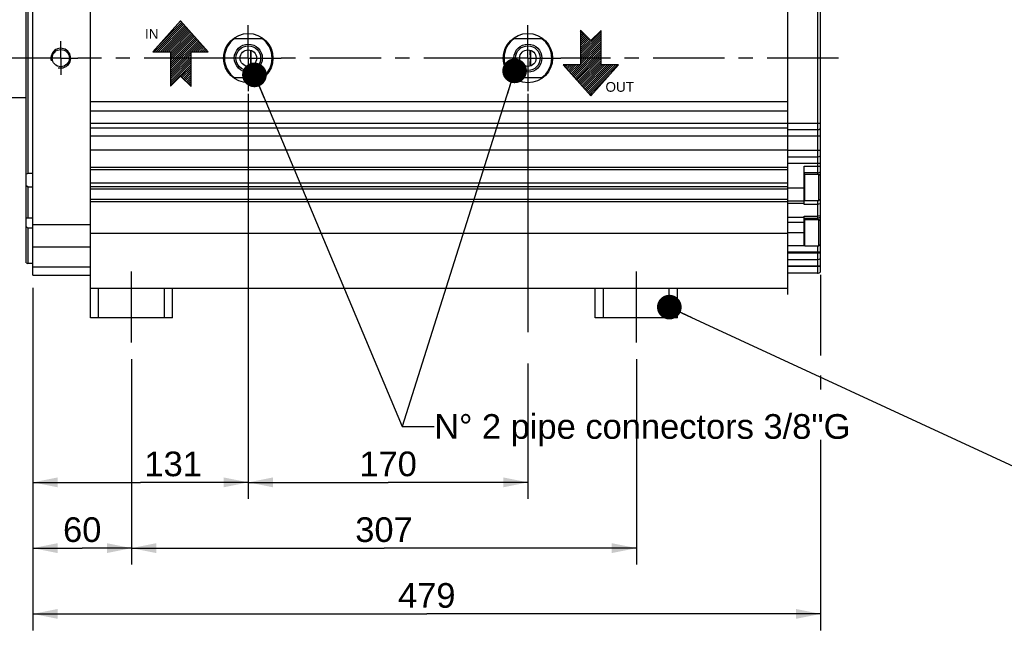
# Model space of a CAD drawing. Header units: millimetres. Extents: x 0 to 420, y 0 to 297.
# Tile 27 of 56: x 105 to 225, y 107 to 181. Entities that reach past the tile are written whole.
import ezdxf

# ---------------------------------------------------------------- set-up
doc = ezdxf.new("R2010")
doc.units = ezdxf.units.MM
doc.header["$LTSCALE"] = 23.1
doc.linetypes.add('CENTER', pattern=[0.6, 0.375, -0.075, 0.075, -0.075])
doc.layers.get('0').update_dxf_attribs({"linetype": 'CONTINUOUS'})
for name, color, linetype in [('AXIS', 7, 'CONTINUOUS'), ('COMPONENTS', 7, 'CONTINUOUS'), ('DETAIL', 7, 'CONTINUOUS'), ('DIMENSION', 7, 'CONTINUOUS')]:
    doc.layers.add(name, color=color, linetype=linetype)
doc.styles.get("Standard").update_dxf_attribs({"font": 'arial.ttf'})
doc.styles.add('TEXTSTYLE_11', font='arial.ttf')
doc.dimstyles.new('DIMSTYLE_11', dxfattribs={"dimtxt": 3, "dimasz": 3, "dimexe": 0.18, "dimexo": 0.0625, "dimgap": 0.09, "dimtad": 1, "dimdec": 3, "dimlfac": 5, "dimdsep": 46, "dimtxsty": 'STANDARD', "dimblk": '_FILLED', "dimblk1": '_FILLED', "dimblk2": '_FILLED', "dimcen": 0.09, "dimadec": 0, "dimazin": 0, "dimtp": 0.5, "dimtm": 0.5, "dimtfac": 1, "dimtdec": 3, "dimtofl": 0, "dimtmove": 0, "dimatfit": 3, "dimldrblk": '_FILLED', "dimfxl": 1, "dimtolj": 1, "dimarcsym": 0})
doc.dimstyles.new('DIMSTYLE_4', dxfattribs={"dimtxt": 3, "dimasz": 3, "dimexe": 0.18, "dimexo": 0.0625, "dimgap": 0.09, "dimtad": 1, "dimlfac": 5, "dimdsep": 46, "dimtxsty": 'STANDARD', "dimblk": '_FILLED', "dimblk1": '_FILLED', "dimblk2": '_FILLED', "dimcen": 0.09, "dimadec": 0, "dimazin": 0, "dimtp": 0.3, "dimtm": 0.3, "dimtfac": 1, "dimtofl": 0, "dimtmove": 0, "dimatfit": 3, "dimldrblk": '_FILLED', "dimfxl": 1, "dimtolj": 1, "dimarcsym": 0})
doc.dimstyles.new('DIMSTYLE_5', dxfattribs={"dimtxt": 3, "dimasz": 3, "dimexe": 0.18, "dimexo": 0.0625, "dimgap": 0.09, "dimtad": 1, "dimlfac": 5, "dimdsep": 46, "dimtxsty": 'STANDARD', "dimblk": '_FILLED', "dimblk1": '_FILLED', "dimblk2": '_FILLED', "dimcen": 0.09, "dimadec": 0, "dimazin": 0, "dimtp": 0.5, "dimtm": 0.5, "dimtfac": 1, "dimtofl": 0, "dimtmove": 0, "dimatfit": 3, "dimldrblk": '_FILLED', "dimfxl": 1, "dimtolj": 1, "dimarcsym": 0})
doc.dimstyles.new('DIMSTYLE_8', dxfattribs={"dimtxt": 3, "dimasz": 3, "dimexe": 0.18, "dimexo": 0.0625, "dimgap": 0.09, "dimtad": 1, "dimlfac": 5, "dimdsep": 46, "dimtxsty": 'STANDARD', "dimblk": '_FILLED', "dimblk1": '_FILLED', "dimblk2": '_FILLED', "dimcen": 0.09, "dimadec": 0, "dimazin": 0, "dimtp": 0.8, "dimtm": 0.8, "dimtfac": 1, "dimtofl": 0, "dimtmove": 0, "dimatfit": 3, "dimldrblk": '_FILLED', "dimfxl": 1, "dimtolj": 1, "dimarcsym": 0})
doc.dimstyles.get("Standard").update_dxf_attribs({"dimtxt": 3, "dimasz": 3, "dimexe": 0.18, "dimexo": 0.0625, "dimgap": 0.09, "dimtad": 1, "dimdec": 3, "dimdsep": 46, "dimtxsty": 'STANDARD', "dimblk": '_FILLED', "dimblk1": '_FILLED', "dimblk2": '_FILLED', "dimcen": 0.09, "dimadec": 0, "dimazin": 0, "dimtol": 1, "dimtp": 0.001, "dimtm": 0.001, "dimtfac": 1, "dimtdec": 3, "dimtofl": 0, "dimtmove": 0, "dimatfit": 3, "dimldrblk": '_FILLED', "dimfxl": 1, "dimtolj": 1, "dimarcsym": 0})

# ---------------------------------------------------------------- blocks, each defined once
blk = doc.blocks.new('_FILLED')
at = {"color": 0, "linetype": 'BYBLOCK'}
blk.add_solid([(0, 0), (-1, 0.2), (-1, -0.2)], dxfattribs=at)
blk = doc.blocks.new('*D4')
at = {"layer": 'DIMENSION', "color": 2, "linetype": 'CONTINUOUS'}
for p, q in [((106.73, 146.12), (106.73, 115.06)), ((118.73, 140.06), (118.73, 130.72)), ((118.73, 129.46), (118.73, 115.06)), ((106.73, 117.06), (112.73, 117.06)), ((118.73, 117.06), (112.73, 117.06))]:
    blk.add_line(p, q, dxfattribs=at)
at = {"layer": 'DIMENSION', "color": 2, "linetype": 'CONTINUOUS', "xscale": 3, "yscale": 3, "zscale": 3, "rotation": 180}
blk.add_blockref('_FILLED', (106.73, 117.06), dxfattribs=at)
at = {"layer": 'DIMENSION', "color": 2, "linetype": 'CONTINUOUS', "xscale": 3, "yscale": 3, "zscale": 3}
blk.add_blockref('_FILLED', (118.73, 117.06), dxfattribs=at)
at = {"layer": 'DIMENSION', "color": 2, "linetype": 'CONTINUOUS', "insert": (112.73, 120.81), "char_height": 3, "width": 4.6617, "attachment_point": 2, "line_spacing_factor": 0.9}
blk.add_mtext('60', dxfattribs=at)
blk = doc.blocks.new('*D5')
at = {"layer": 'DIMENSION', "color": 2, "linetype": 'CONTINUOUS'}
for p, q in [((132.93, 170.97), (132.93, 123.06)), ((106.73, 142.95), (106.73, 123.06)), ((106.73, 125.06), (119.83, 125.06)), ((132.93, 125.06), (119.83, 125.06))]:
    blk.add_line(p, q, dxfattribs=at)
at = {"layer": 'DIMENSION', "color": 2, "linetype": 'CONTINUOUS', "xscale": 3, "yscale": 3, "zscale": 3, "rotation": 180}
blk.add_blockref('_FILLED', (106.73, 125.06), dxfattribs=at)
at = {"layer": 'DIMENSION', "color": 2, "linetype": 'CONTINUOUS', "xscale": 3, "yscale": 3, "zscale": 3}
blk.add_blockref('_FILLED', (132.93, 125.06), dxfattribs=at)
at = {"layer": 'DIMENSION', "color": 2, "linetype": 'CONTINUOUS', "insert": (123.79, 128.81), "char_height": 3, "width": 6.9926, "attachment_point": 2, "line_spacing_factor": 0.9}
blk.add_mtext('131', dxfattribs=at)
blk = doc.blocks.new('*D6')
at = {"layer": 'DIMENSION', "color": 2, "linetype": 'CONTINUOUS'}
for p, q in [((132.93, 172.34), (132.93, 123.06)), ((166.93, 172.31), (166.93, 143.32)), ((166.93, 139.5), (166.93, 123.06)), ((132.93, 125.06), (149.93, 125.06)), ((166.93, 125.06), (149.93, 125.06))]:
    blk.add_line(p, q, dxfattribs=at)
at = {"layer": 'DIMENSION', "color": 2, "linetype": 'CONTINUOUS', "xscale": 3, "yscale": 3, "zscale": 3, "rotation": 180}
blk.add_blockref('_FILLED', (132.93, 125.06), dxfattribs=at)
at = {"layer": 'DIMENSION', "color": 2, "linetype": 'CONTINUOUS', "xscale": 3, "yscale": 3, "zscale": 3}
blk.add_blockref('_FILLED', (166.93, 125.06), dxfattribs=at)
at = {"layer": 'DIMENSION', "color": 2, "linetype": 'CONTINUOUS', "insert": (149.93, 128.81), "char_height": 3, "width": 6.9926, "attachment_point": 2, "line_spacing_factor": 0.9}
blk.add_mtext('170', dxfattribs=at)
blk = doc.blocks.new('*D10')
at = {"layer": 'DIMENSION', "color": 2, "linetype": 'CONTINUOUS'}
for p, q in [((202.53, 150.32), (202.53, 140.48)), ((106.73, 148.71), (106.73, 107.06)), ((202.53, 138.07), (202.53, 136.37)), ((202.53, 130.25), (202.53, 107.06)), ((106.73, 109.06), (154.63, 109.06)), ((202.53, 109.06), (154.63, 109.06))]:
    blk.add_line(p, q, dxfattribs=at)
at = {"layer": 'DIMENSION', "color": 2, "linetype": 'CONTINUOUS', "xscale": 3, "yscale": 3, "zscale": 3, "rotation": 180}
blk.add_blockref('_FILLED', (106.73, 109.06), dxfattribs=at)
at = {"layer": 'DIMENSION', "color": 2, "linetype": 'CONTINUOUS', "xscale": 3, "yscale": 3, "zscale": 3}
blk.add_blockref('_FILLED', (202.53, 109.06), dxfattribs=at)
at = {"layer": 'DIMENSION', "color": 2, "linetype": 'CONTINUOUS', "insert": (154.63, 112.81), "char_height": 3, "width": 6.9926, "attachment_point": 2, "line_spacing_factor": 0.9}
blk.add_mtext('479', dxfattribs=at)
blk = doc.blocks.new('*D25')
at = {"layer": 'DIMENSION', "color": 2, "linetype": 'CONTINUOUS'}
for p, q in [((118.73, 140.06), (118.73, 115.06)), ((180.13, 140.06), (180.13, 115.06)), ((118.73, 117.06), (149.43, 117.06)), ((180.13, 117.06), (149.43, 117.06))]:
    blk.add_line(p, q, dxfattribs=at)
at = {"layer": 'DIMENSION', "color": 2, "linetype": 'CONTINUOUS', "xscale": 3, "yscale": 3, "zscale": 3, "rotation": 180}
blk.add_blockref('_FILLED', (118.73, 117.06), dxfattribs=at)
at = {"layer": 'DIMENSION', "color": 2, "linetype": 'CONTINUOUS', "xscale": 3, "yscale": 3, "zscale": 3}
blk.add_blockref('_FILLED', (180.13, 117.06), dxfattribs=at)
at = {"layer": 'DIMENSION', "color": 2, "linetype": 'CONTINUOUS', "insert": (149.43, 120.81), "char_height": 3, "width": 6.9926, "attachment_point": 2, "line_spacing_factor": 0.9}
blk.add_mtext('307', dxfattribs=at)
blk = doc.blocks.new('COOLING_OUT_BL2', base_point=(124.21, 177.22))
at = {"layer": 'DETAIL', "color": 1, "linetype": 'CONTINUOUS'}
for p, q in [((124.69, 181.22), (121.33, 177.43)), ((124.96, 180.92), (121.47, 177.43)), ((124.84, 181.05), (122.19, 178.41)), ((124.72, 181.19), (124.21, 180.68)), ((128.06, 177.43), (124.69, 181.22)), ((125.08, 180.79), (121.72, 177.43)), ((125.2, 180.65), (121.97, 177.43)), ((125.32, 180.52), (122.23, 177.43)), ((125.43, 180.39), (122.48, 177.43)), ((125.55, 180.25), (122.73, 177.43)), ((125.67, 180.12), (122.98, 177.43)), ((125.79, 179.99), (123.23, 177.43)), ((125.91, 179.85), (123.46, 177.41)), ((126.03, 179.72), (123.46, 177.15)), ((126.15, 179.59), (123.46, 176.9)), ((126.26, 179.45), (123.46, 176.65)), ((126.38, 179.32), (123.46, 176.4)), ((126.5, 179.18), (123.46, 176.14)), ((126.62, 179.05), (123.46, 175.89)), ((126.74, 178.92), (123.46, 175.64)), ((126.86, 178.78), (123.46, 175.39)), ((126.98, 178.65), (123.46, 175.14)), ((127.1, 178.52), (126.01, 177.43)), ((121.33, 177.43), (123.46, 177.43)), ((123.46, 177.43), (123.46, 173.25)), ((125.96, 177.38), (123.46, 174.88)), ((125.96, 177.43), (128.06, 177.43)), ((125.96, 173.22), (125.96, 177.43)), ((127.21, 178.38), (126.26, 177.43)), ((127.33, 178.25), (126.51, 177.43)), ((127.45, 178.12), (126.76, 177.43)), ((127.57, 177.98), (127.01, 177.43)), ((127.69, 177.85), (127.27, 177.43)), ((127.81, 177.72), (127.52, 177.43)), ((127.93, 177.58), (127.77, 177.43)), ((128.04, 177.45), (128.02, 177.43)), ((125.96, 177.13), (123.46, 174.63)), ((125.96, 176.88), (123.46, 174.38)), ((125.96, 176.62), (123.46, 174.13)), ((125.96, 176.37), (123.46, 173.88)), ((125.96, 176.12), (123.46, 173.62)), ((125.96, 175.87), (123.46, 173.37)), ((125.96, 175.62), (124.76, 174.42)), ((125.96, 175.36), (124.89, 174.29)), ((125.96, 175.11), (125.01, 174.16)), ((125.96, 174.86), (125.14, 174.04)), ((123.46, 173.25), (124.69, 174.48)), ((124.69, 174.48), (125.96, 173.22)), ((125.96, 174.61), (125.26, 173.91)), ((125.96, 174.36), (125.39, 173.79)), ((125.96, 174.1), (125.52, 173.66)), ((125.96, 173.85), (125.64, 173.53)), ((125.96, 173.6), (125.77, 173.41)), ((125.96, 173.35), (125.89, 173.28))]:
    blk.add_line(p, q, dxfattribs=at)
at = {"layer": 'DETAIL', "color": 2, "linetype": 'CONTINUOUS', "style": 'TEXTSTYLE_11'}
blk.add_text('IN', height=1.179, dxfattribs=at).set_placement((120.36, 179.03))
blk = doc.blocks.new('COOLING_IN_BL3', base_point=(175.52, 176.07))
at = {"layer": 'DETAIL', "color": 5, "linetype": 'CONTINUOUS'}
for p, q in [((173.32, 180.07), (173.32, 175.86)), ((174.58, 178.81), (173.32, 180.07)), ((173.32, 179.94), (173.38, 180.01)), ((173.32, 177.42), (175.82, 179.92)), ((173.32, 179.69), (173.51, 179.88)), ((173.32, 179.44), (173.64, 179.76)), ((173.32, 177.17), (175.82, 179.67)), ((173.32, 179.19), (173.76, 179.63)), ((175.82, 180.04), (174.58, 178.81)), ((175.82, 175.86), (175.82, 180.04)), ((173.32, 178.94), (173.89, 179.5)), ((173.32, 176.92), (175.82, 179.42)), ((173.32, 178.68), (174.01, 179.38)), ((173.32, 178.43), (174.14, 179.25)), ((173.32, 176.67), (175.82, 179.16)), ((173.32, 178.18), (174.27, 179.13)), ((173.32, 177.93), (174.39, 179)), ((173.32, 176.42), (175.82, 178.91)), ((173.32, 177.68), (174.52, 178.87)), ((173.32, 176.16), (175.82, 178.66)), ((172.3, 174.64), (175.82, 178.15)), ((172.42, 174.51), (175.82, 177.9)), ((172.54, 174.37), (175.82, 177.65)), ((172.66, 174.24), (175.82, 177.4)), ((173.32, 175.91), (175.82, 178.41)), ((172.78, 174.11), (175.82, 177.15)), ((172.89, 173.97), (175.82, 176.89)), ((173.01, 173.84), (175.82, 176.64)), ((173.13, 173.71), (175.82, 176.39)), ((173.25, 173.57), (175.82, 176.14)), ((173.32, 175.86), (171.21, 175.86)), ((171.21, 175.86), (174.58, 172.07)), ((171.23, 175.84), (171.25, 175.86)), ((171.35, 175.71), (171.51, 175.86)), ((171.47, 175.57), (171.76, 175.86)), ((171.59, 175.44), (172.01, 175.86)), ((171.71, 175.31), (172.26, 175.86)), ((171.83, 175.17), (172.51, 175.86)), ((171.94, 175.04), (172.77, 175.86)), ((172.06, 174.91), (173.02, 175.86)), ((172.18, 174.77), (173.27, 175.86)), ((173.37, 173.44), (175.82, 175.89)), ((173.49, 173.31), (176.04, 175.86)), ((173.61, 173.17), (176.3, 175.86)), ((173.72, 173.04), (176.55, 175.86)), ((173.84, 172.9), (176.8, 175.86)), ((173.96, 172.77), (177.05, 175.86)), ((174.08, 172.64), (177.3, 175.86)), ((174.2, 172.5), (177.56, 175.86)), ((174.32, 172.37), (177.81, 175.86)), ((174.44, 172.24), (177.08, 174.88)), ((174.58, 172.07), (177.95, 175.86)), ((177.95, 175.86), (175.82, 175.86)), ((174.55, 172.1), (175.07, 172.62))]:
    blk.add_line(p, q, dxfattribs=at)
at = {"layer": 'DETAIL', "color": 2, "linetype": 'CONTINUOUS', "style": 'TEXTSTYLE_11'}
blk.add_text('OUT', height=1.179, dxfattribs=at).set_placement((176.36, 172.57))

msp = doc.modelspace()

# ---------------------------------------------------------------- linework, layer by layer
at = {"color": 7, "linetype": 'CONTINUOUS'}
for p, q in [((200.59563, 162.56412), (202.32863, 162.56412)), ((202.32863, 162.56412), (202.52863, 162.36412)), ((202.32863, 159.36412), (202.32863, 162.56412)), ((202.52863, 159.56416), (202.52863, 162.36408)), ((200.59563, 159.36412), (202.32863, 159.36412)), ((202.32863, 159.36412), (202.52863, 159.56412)), ((200.59563, 157.04412), (202.32863, 157.04412)), ((202.32863, 157.04412), (202.52863, 156.84412)), ((202.32863, 153.84412), (202.32863, 157.04412)), ((202.52863, 154.04416), (202.52863, 156.84408)), ((200.59563, 153.84412), (202.32863, 153.84412)), ((202.32863, 153.84412), (202.52863, 154.04412))]:
    msp.add_line(p, q, dxfattribs=at)
at = {"color": 9, "linetype": 'CONTINUOUS'}
for p, q in [((200.59563, 159.36412), (200.59563, 162.56412)), ((200.59563, 153.84412), (200.59563, 157.04412))]:
    msp.add_line(p, q, dxfattribs=at)
at = {"color": 7, "linetype": 'CONTINUOUS'}
for centre, start, end in [((200.59563, 162.49712), 90, 180), ((200.59563, 159.43112), 180, 270), ((200.59563, 156.97712), 90, 180), ((200.59563, 153.91112), 180, 270)]:
    msp.add_arc(centre, 0.067, start, end, dxfattribs=at)
at = {"layer": 'AXIS', "color": 2, "linetype": 'CENTER'}
for p, q in [((132.92863, 176.66412), (132.92863, 180.66412)), ((166.92863, 176.66412), (166.92863, 180.66412)), ((110.12863, 176.66412), (110.12863, 178.71412)), ((108.07863, 176.66412), (81.32463, 176.66412)), ((110.12863, 176.66412), (108.07863, 176.66412)), ((110.12863, 176.66412), (110.12863, 174.61412)), ((110.12863, 176.66412), (112.17863, 176.66412)), ((128.92863, 176.66412), (112.17863, 176.66412)), ((132.92863, 176.66412), (128.92863, 176.66412)), ((132.92863, 176.66412), (132.92863, 172.66412)), ((132.92863, 176.66412), (136.92863, 176.66412)), ((162.92863, 176.66412), (136.92863, 176.66412)), ((166.92863, 176.66412), (162.92863, 176.66412)), ((166.92863, 176.66412), (170.92863, 176.66412)), ((166.92863, 176.66412), (166.92863, 172.66412)), ((204.68231, 176.66412), (170.92863, 176.66412)), ((118.72863, 142.06412), (118.72863, 151.66412)), ((180.12863, 142.06412), (180.12863, 151.66412))]:
    msp.add_line(p, q, dxfattribs=at)
at = {"layer": 'COMPONENTS', "color": 7, "linetype": 'CONTINUOUS'}
for p, q in [((113.72863, 145.06412), (113.72863, 204.66412)), ((106.72863, 150.26412), (106.72863, 203.06412)), ((105.92863, 151.77971), (105.92863, 201.54845)), ((106.12863, 190.70108), (106.12863, 162.62716)), ((202.52863, 162.36408), (202.52863, 190.96412)), ((198.52863, 148.66412), (198.52863, 190.21412)), ((131.12863, 179.06412), (134.72863, 179.06412)), ((165.12863, 179.06412), (168.72863, 179.06412)), ((133.22863, 177.61774), (133.22863, 175.7105)), ((167.22863, 177.61774), (167.22863, 175.7105)), ((134.72863, 174.26412), (131.12863, 174.26412)), ((168.72863, 174.26412), (165.12863, 174.26412)), ((84.72463, 171.86412), (105.92863, 171.86412)), ((198.52863, 171.36412), (113.72863, 171.36412)), ((198.52863, 170.19535), (113.72863, 170.19535)), ((198.52863, 168.73336), (113.72863, 168.73336)), ((198.52863, 168.16412), (113.72863, 168.16412)), ((198.52863, 167.96412), (202.12863, 167.96412)), ((198.52863, 167.16412), (113.72863, 167.16412)), ((198.52863, 165.46412), (113.72863, 165.46412)), ((198.52863, 164.66412), (202.12863, 164.66412)), ((113.72863, 163.41412), (198.52863, 163.41412)), ((113.72863, 163.11412), (198.52863, 163.11412)), ((200.52863, 158.87754), (200.52863, 163.51412)), ((106.72863, 162.62716), (106.12863, 162.62716)), ((202.12863, 162.71412), (200.52863, 162.71412)), ((106.12863, 160.98478), (106.12863, 157.19214)), ((106.72863, 160.98478), (106.12863, 160.98478)), ((198.52863, 161.45731), (113.72863, 161.45731)), ((198.52863, 161.01412), (113.72863, 161.01412)), ((198.52863, 160.71412), (113.72863, 160.71412)), ((198.52863, 159.46412), (113.72863, 159.46412)), ((200.52863, 159.26412), (198.52863, 159.26412)), ((202.52863, 156.84408), (202.52863, 159.56412)), ((198.52863, 159.1738), (113.72863, 159.1738)), ((106.72863, 157.19214), (106.12863, 157.19214)), ((200.52863, 153.86412), (200.52863, 157.42672)), ((200.52863, 157.21412), (202.12863, 157.21412)), ((106.12863, 155.97683), (106.12852, 151.66412)), ((106.72863, 155.97683), (106.12863, 155.97683)), ((198.52863, 155.31351), (113.72863, 155.31351)), ((198.52863, 153.86412), (200.54801, 153.86412)), ((202.52863, 150.65691), (202.52863, 154.04858)), ((198.52863, 152.16412), (202.12863, 152.16412)), ((105.92863, 151.77952), (106.12852, 151.66412)), ((106.72863, 151.66412), (106.12852, 151.66412)), ((106.72863, 150.26412), (113.72863, 150.26412)), ((202.12863, 150.50412), (198.52863, 150.50412)), ((113.72863, 148.66412), (198.52863, 148.66412)), ((114.72863, 145.06412), (114.72863, 148.66412)), ((122.72863, 145.06412), (122.72863, 148.66412)), ((123.72863, 145.06412), (123.72863, 148.66412)), ((175.12863, 145.06412), (175.12863, 148.66412)), ((176.12863, 145.06412), (176.12863, 148.66412)), ((184.12863, 145.06412), (184.12863, 148.66412)), ((185.12863, 145.06412), (185.12863, 148.66412)), ((123.72863, 145.06412), (113.72863, 145.06412)), ((185.12863, 145.06412), (175.12863, 145.06412))]:
    msp.add_line(p, q, dxfattribs=at)
at = {"layer": 'COMPONENTS', "color": 9, "linetype": 'CONTINUOUS'}
for p, q in [((202.12863, 190.76412), (202.12863, 162.56412)), ((198.52863, 168.76412), (202.52863, 168.76412)), ((202.52863, 167.16412), (198.52863, 167.16412)), ((198.52863, 165.46412), (202.52863, 165.46412)), ((202.52863, 163.86412), (198.52863, 163.86412)), ((200.52863, 163.51412), (202.52863, 163.51412)), ((200.52863, 160.86412), (198.52863, 160.86412)), ((202.12863, 159.36412), (202.12863, 157.04412)), ((202.52863, 159.42064), (202.38516, 159.42064)), ((198.52863, 159.00338), (200.52863, 159.00338)), ((202.12863, 158.87754), (200.52863, 158.87754)), ((198.52863, 157.31113), (200.52863, 157.31113)), ((200.52863, 157.42672), (202.12863, 157.42672)), ((106.72863, 156.40875), (113.72863, 156.40875)), ((198.52863, 156.7202), (200.52863, 156.7202)), ((198.52863, 155.46412), (200.52863, 155.46412)), ((106.72863, 153.72592), (113.72863, 153.72592)), ((202.12863, 153.84412), (202.12863, 150.50412)), ((202.52863, 153.06412), (198.52863, 153.06412)), ((198.52863, 152.96412), (202.52863, 152.96412)), ((106.72863, 151.29723), (113.72863, 151.29723)), ((202.52863, 151.36412), (198.52863, 151.36412)), ((202.52863, 151.30412), (198.52863, 151.30412))]:
    msp.add_line(p, q, dxfattribs=at)
at = {"layer": 'COMPONENTS', "color": 2, "linetype": 'CENTER'}
msp.add_line((198.52863, 147.90812), (198.52863, 148.66412), dxfattribs=at)
at = {"layer": 'COMPONENTS', "color": 7, "linetype": 'CONTINUOUS'}
for centre, radius in [((132.92863, 176.66412), 3), ((166.92863, 176.66412), 3), ((110.12863, 176.66412), 1.05), ((132.92863, 176.66412), 1.7), ((132.92863, 176.66412), 1.5), ((132.92863, 176.66412), 1), ((166.92863, 176.66412), 1.7), ((166.92863, 176.66412), 1.5), ((166.92863, 176.66412), 1)]:
    msp.add_circle(centre, radius, dxfattribs=at)
for centre, radius, start, end in [((132.92863, 176.66412), 2.90001, 124.1484243, 235.8515757), ((132.92863, 176.66412), 2.90001, 304.1484243, 55.8515757), ((166.92863, 176.66412), 2.90001, 124.1484243, 235.8515757), ((166.92863, 176.66412), 2.90001, 304.1484243, 55.8515757), ((108.88392, 176.66333), 24.34471, 0.0018563, 2.2615533), ((142.88392, 176.66333), 24.34471, 0.0018563, 2.2615533), ((108.88393, 176.66491), 24.34471, 357.7384424, 359.9981432), ((142.88393, 176.66491), 24.34471, 357.7384424, 359.9981432), ((202.12863, 168.56412), 0.6, 270, 311.8103149), ((202.12863, 165.26412), 0.6, 270, 311.8103149), ((202.12863, 163.31412), 0.6, 270, 311.8103149), ((202.12863, 157.81412), 0.6, 270, 311.8103149), ((202.12863, 154.46412), 0.6, 299.964059, 311.8103149), ((202.12863, 152.76412), 0.6, 270, 311.8103149), ((202.12863, 151.10412), 0.6, 270, 311.8103149)]:
    msp.add_arc(centre, radius, start, end, dxfattribs=at)
at = {"layer": 'COMPONENTS', "color": 2, "linetype": 'CONTINUOUS'}
msp.add_arc((110.12863, 176.66412), 1.2, 255, 195, dxfattribs=at)
at = {"layer": 'COMPONENTS', "color": 7, "linetype": 'CONTINUOUS'}
for points in [[(106.12863, 162.62716), (106.06036, 162.60763), (105.99305, 162.58365), (105.92863, 162.55375)], [(105.92863, 161.18797), (105.9922, 161.11732), (106.05927, 161.04974), (106.12863, 160.98478)], [(105.92863, 156.16687), (105.993, 156.10119), (106.06, 156.03804), (106.12863, 155.97683)]]:
    msp.add_open_spline(points, degree=3, dxfattribs=at)
at = {"layer": 'COMPONENTS', "color": 9, "linetype": 'CONTINUOUS'}
for points, knots in [([(202.52863, 158.98127), (202.50063, 158.96426), (202.37611, 158.90222), (202.23458, 158.87754), (202.12863, 158.87754)], [0, 0, 0, 0, 0.236187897, 1, 1, 1, 1]), ([(202.52863, 157.5389), (202.50078, 157.52061), (202.3776, 157.45405), (202.2349, 157.42672), (202.12863, 157.42672)], [0, 0, 0, 0, 0.238711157, 1, 1, 1, 1]), ([(202.44705, 156.94564), (202.44753, 156.97601), (202.4749, 157.04034), (202.50973, 157.09643), (202.52863, 157.12771)], [0, 0, 0, 0, 0.453886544, 1, 1, 1, 1])]:
    msp.add_open_spline(points, degree=3, knots=knots, dxfattribs=at)
at = {"layer": 'COMPONENTS', "color": 7, "linetype": 'CONTINUOUS'}
msp.add_open_spline([(106.12863, 157.19214), (106.07794, 157.19149), (106.01102, 157.18811), (105.94465, 157.17982), (105.92863, 157.17749)], degree=3, knots=[0, 0, 0, 0, 0.758038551, 1, 1, 1, 1], dxfattribs=at)
at = {"layer": 'COMPONENTS', "color": 9, "linetype": 'CONTINUOUS'}
msp.add_open_spline([(202.44915, 156.92361), (202.4476, 156.93082), (202.44694, 156.93827), (202.44705, 156.94564)], degree=3, dxfattribs=at)

# ---------------------------------------------------------------- block references
at = {"layer": 'DETAIL', "color": 2, "linetype": 'CONTINUOUS'}
for name, p in [('COOLING_OUT_BL2', (124.21359, 177.21874)), ('COOLING_IN_BL3', (175.52366, 176.07224))]:
    msp.add_blockref(name, p, dxfattribs=at)

# ---------------------------------------------------------------- texts
at = {"layer": 'DETAIL', "color": 2, "linetype": 'CONTINUOUS', "insert": (155.54003, 133.36023), "char_height": 3, "width": 50.9702602, "attachment_point": 1, "line_spacing_factor": 0.9}
msp.add_mtext('N\\Fgdt;{\\Fgdt;~}\\Farial.ttf; 2 pipe connectors 3/8"G', dxfattribs=at)

# ---------------------------------------------------------------- dimensions: what is measured, and where the dimension line sits
at = {"layer": 'DIMENSION', "color": 2, "linetype": 'CONTINUOUS'}
for base, p1, p2, dimstyle, picture, middle in [((166.92863, 125.06412), (132.92863, 172.34115), (166.92863, 172.30565), 'DIMSTYLE_5', '*D6', (146.43235, 127.31412)), ((132.92863, 125.06412), (106.72863, 142.94548), (132.92863, 170.96806), 'DIMSTYLE_5', '*D5', (120.29703, 127.31412)), ((202.52863, 109.06412), (106.72863, 148.71328), (202.52863, 150.31691), 'DIMSTYLE_8', '*D10', (151.13235, 111.31412)), ((118.72863, 117.06412), (106.72863, 146.12366), (118.72863, 140.06412), 'DIMSTYLE_4', '*D4', (110.39778, 119.31412)), ((180.12863, 117.06412), (118.72863, 140.06412), (180.12863, 140.06412), 'DIMSTYLE_11', '*D25', (145.93235, 119.31412))]:
    dim = msp.add_linear_dim(base=base, p1=p1, p2=p2, dimstyle=dimstyle, dxfattribs=at)
    dim.commit()
    dim.dimension.update_dxf_attribs({"geometry": picture, "text_midpoint": middle, "dimtype": 160})

# ---------------------------------------------------------------- leaders
at = {"layer": 'DETAIL', "color": 2, "linetype": 'CONTINUOUS'}
for points in [[(133.67428, 174.62849), (151.65142, 131.86023), (155.54003, 131.86023)], [(165.31366, 175.11674), (151.65142, 131.86023), (155.54003, 131.86023)], [(184.12863, 146.37769), (264.73309, 109.06412), (257.67695, 109.06412)]]:
    msp.add_leader(points, dimstyle='STANDARD', override={"dimtad": 0, "dimldrblk": 'DOT'}, dxfattribs=at)

doc.saveas('drawing.dxf')
